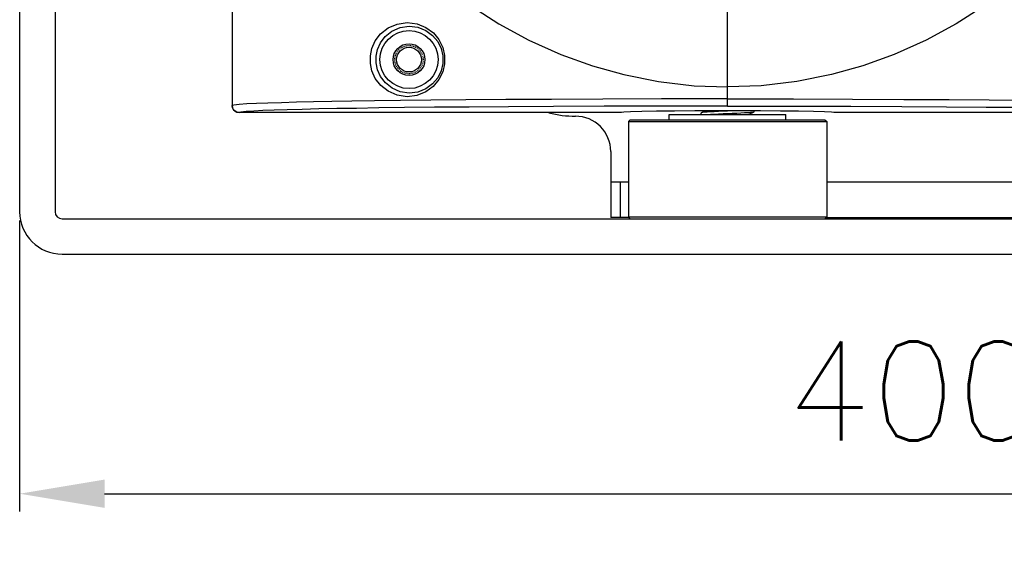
# Model space of a CAD drawing. Header units: millimetres. Extents: x 26456 to 27930, y -18123 to -17119.
# Tile 81 of 96: x 27439 to 27578, y -17493 to -17417. Entities that reach past the tile are written whole.
import ezdxf

# ---------------------------------------------------------------- set-up
doc = ezdxf.new("R2010")
doc.units = ezdxf.units.MM
doc.linetypes.add('ACAD_ISO02W100', pattern=[15, 12, -3])
doc.linetypes.add('HIDDEN', pattern=[0.2, 0.1, -0.1])
for name, color, linetype in [('LJ-Y31201-03SOLIDLINE', 7, 'Continuous'), ('LJ-Y31201-04HIDDEN_LINE', 7, 'Continuous'), ('LJ-Y31201-04SOLIDLINE', 7, 'Continuous'), ('LJ-Y31201-10SOLIDLINE', 7, 'Continuous'), ('LJ-Y31201-27SOLIDLINE', 7, 'Continuous'), ('LJ-Y31202-13SOLIDLINE', 7, 'Continuous'), ('Y31201-Y31202-PP-06_2SOLIDLINE', 7, 'Continuous'), ('Y31201-Y31202-PP-08_2SOLIDLINE', 7, 'Continuous'), ('图层2', 7, 'ACAD_ISO02W100')]:
    doc.layers.add(name, color=color, linetype=linetype)
doc.styles.add('STYLE1', font='txt.shx')
doc.dimstyles.new('11', dxfattribs={"dimtxt": 7, "dimasz": 6, "dimexe": 1.25, "dimexo": 0.625, "dimgap": 2, "dimtad": 1, "dimtxsty": 'STYLE1', "dimcen": 2.5, "dimclrd": 3, "dimclre": 3, "dimclrt": 3, "dimadec": 0, "dimazin": 0, "dimtfac": 1, "dimtmove": 0, "dimatfit": 3, "dimfxl": 1, "dimarcsym": 0})

# ---------------------------------------------------------------- blocks, each defined once
blk = doc.blocks.new('*D6')
at = {"layer": 'Defpoints', "color": 0, "linetype": 'ByBlock', "transparency": 16777216}
for p in [(27438.5, -17444.1), (27838.5, -17444.1), (27838.5, -17483.96)]:
    blk.add_point(p, dxfattribs=at)
at = {"layer": '图层2', "color": 3, "linetype": 'ByBlock', "lineweight": -2, "transparency": 16777216}
for p, q in [((27438.5, -17445.35), (27438.5, -17486.46)), ((27838.5, -17445.35), (27838.5, -17486.46)), ((27450.5, -17483.96), (27826.5, -17483.96))]:
    blk.add_line(p, q, dxfattribs=at)
at = {"layer": '图层2', "color": 3, "linetype": 'ByBlock', "transparency": 16777216}
for points in [[(27450.5, -17481.96), (27450.5, -17485.96), (27438.5, -17483.96)], [(27826.5, -17481.96), (27826.5, -17485.96), (27838.5, -17483.96)]]:
    blk.add_solid(points, dxfattribs=at)
at = {"layer": '图层2', "color": 3, "linetype": 'ByBlock', "transparency": 16777216, "insert": (27638.5, -17471.79), "char_height": 14, "attachment_point": 5, "style": 'STYLE1'}
blk.add_mtext('400mm [15,748in]', dxfattribs=at)

msp = doc.modelspace()

# ---------------------------------------------------------------- linework, layer by layer
at = {"layer": 'LJ-Y31201-03SOLIDLINE', "color": 7}
for p, q in [((27468.5, -17271.1), (27468.5, -17429.1)), ((27538.5, -17429.16), (27538.5, -17411.44)), ((27468.55, -17429.41), (27468.5, -17429.1)), ((27538.5, -17428.16), (27529.18, -17428.16)), ((27538.5, -17428.16), (27547.83, -17428.16)), ((27523.5, -17430.1), (27469.5, -17430.1)), ((27607.5, -17430.1), (27553.5, -17430.1))]:
    msp.add_line(p, q, dxfattribs=at)
for points in [[(27578.11, -17412.5), (27574.56, -17415.13), (27570.8, -17417.55), (27566.56, -17419.85), (27562.04, -17421.88)], [(27502.45, -17415.13), (27506.21, -17417.55), (27510.45, -17419.85), (27514.97, -17421.88)], [(27493.23, -17427.84), (27491.83, -17427.63), (27490.55, -17427.07), (27489.5, -17426.24), (27488.74, -17425.25), (27488.27, -17424.2), (27488.04, -17423.14), (27488.04, -17422.07), (27488.26, -17421.01), (27488.73, -17419.96), (27489.49, -17418.97), (27490.54, -17418.13), (27491.83, -17417.57), (27493.23, -17417.36)], [(27493.5, -17427.34), (27492.26, -17427.15), (27491.1, -17426.64), (27490.16, -17425.89), (27489.48, -17424.99), (27489.06, -17424.05), (27488.86, -17423.08), (27488.86, -17422.12), (27489.06, -17421.16), (27489.48, -17420.21), (27490.15, -17419.32), (27491.09, -17418.56), (27492.25, -17418.05), (27493.5, -17417.86)], [(27493.23, -17417.36), (27494.63, -17417.53), (27495.9, -17418.05), (27496.94, -17418.82), (27497.73, -17419.78), (27498.26, -17420.87), (27498.53, -17422.01), (27498.52, -17423.19), (27498.26, -17424.34), (27497.73, -17425.42), (27496.93, -17426.38), (27495.89, -17427.15), (27494.62, -17427.67), (27493.23, -17427.84)], [(27493.5, -17417.86), (27494.77, -17418.02), (27495.9, -17418.48), (27496.84, -17419.18), (27497.55, -17420.05), (27498.03, -17421.03), (27498.27, -17422.07), (27498.27, -17423.14), (27498.03, -17424.18), (27497.55, -17425.16), (27496.83, -17426.03), (27495.9, -17426.72), (27494.76, -17427.18), (27493.5, -17427.34)], [(27514.97, -17421.88), (27519.42, -17423.49), (27523.84, -17424.72), (27528.73, -17425.7), (27533.76, -17426.29), (27538.5, -17426.47)], [(27562.04, -17421.88), (27557.59, -17423.49), (27553.17, -17424.72), (27548.28, -17425.7), (27543.25, -17426.29), (27538.5, -17426.47)], [(27529.18, -17428.16), (27520.88, -17428.19), (27513.61, -17428.22), (27507.2, -17428.26), (27501.55, -17428.3), (27496.59, -17428.34), (27492.31, -17428.39), (27488.62, -17428.44), (27485.42, -17428.49), (27482.58, -17428.53), (27480, -17428.58), (27477.63, -17428.63), (27475.47, -17428.69), (27473.56, -17428.75), (27471.95, -17428.81), (27470.61, -17428.87), (27469.53, -17428.94), (27468.77, -17429.02), (27468.5, -17429.1)], [(27538.5, -17429.16), (27529.28, -17429.16), (27521.08, -17429.19), (27513.89, -17429.22), (27507.56, -17429.26), (27501.98, -17429.3), (27497.09, -17429.34), (27492.87, -17429.39), (27489.24, -17429.44), (27486.09, -17429.49), (27483.29, -17429.53), (27480.76, -17429.58), (27478.43, -17429.63), (27476.31, -17429.69), (27474.45, -17429.75), (27472.87, -17429.81), (27471.56, -17429.87), (27470.5, -17429.94), (27469.76, -17430.02), (27469.5, -17430.1)], [(27538.5, -17429.16), (27547.73, -17429.16), (27555.93, -17429.19), (27563.12, -17429.22), (27569.45, -17429.26), (27575.03, -17429.3), (27579.91, -17429.34), (27584.14, -17429.39), (27587.77, -17429.44), (27590.92, -17429.49), (27593.72, -17429.53), (27596.25, -17429.58), (27598.58, -17429.63), (27600.69, -17429.69), (27602.56, -17429.75), (27604.14, -17429.81), (27605.45, -17429.87), (27606.51, -17429.94), (27607.25, -17430.02), (27607.5, -17430.1)], [(27547.83, -17428.16), (27556.13, -17428.19), (27563.4, -17428.22), (27569.81, -17428.26), (27575.46, -17428.3), (27580.41, -17428.34), (27584.7, -17428.39), (27588.39, -17428.44), (27591.59, -17428.49), (27594.43, -17428.53), (27597.01, -17428.58), (27599.38, -17428.63), (27601.54, -17428.69), (27603.44, -17428.75), (27605.06, -17428.81), (27606.4, -17428.87), (27607.48, -17428.94), (27608.24, -17429.02), (27608.5, -17429.1)], [(27469.5, -17430.1), (27469.19, -17430.05), (27468.92, -17429.91), (27468.7, -17429.69), (27468.55, -17429.41)], [(27536.94, -17429.84), (27533.87, -17429.85), (27531.01, -17429.87), (27528.47, -17429.9), (27526.37, -17429.94), (27524.8, -17429.99), (27523.83, -17430.04), (27523.5, -17430.1)], [(27543.14, -17429.85), (27540.07, -17429.84), (27536.94, -17429.84)], [(27553.5, -17430.1), (27553.18, -17430.04), (27552.21, -17429.99), (27550.64, -17429.94), (27548.54, -17429.9), (27546, -17429.87), (27543.14, -17429.85)]]:
    msp.add_lwpolyline(points, dxfattribs=at)
for radius in [4.1, 2.25]:
    msp.add_circle((27493.5, -17422.6), radius, dxfattribs=at)
at = {"layer": 'LJ-Y31201-04HIDDEN_LINE', "color": 1, "linetype": 'HIDDEN'}
msp.add_circle((27493.5, -17422.6), 2, dxfattribs=at)
at = {"layer": 'LJ-Y31201-04SOLIDLINE', "color": 7}
for p, q in [((27468.5, -17271.1), (27468.5, -17429.1)), ((27468.5, -17429.1), (27468.55, -17429.41)), ((27523.5, -17430.1), (27469.5, -17430.1)), ((27607.5, -17430.1), (27553.5, -17430.1))]:
    msp.add_line(p, q, dxfattribs=at)
msp.add_lwpolyline([(27468.55, -17429.41), (27468.7, -17429.69), (27468.92, -17429.91), (27469.19, -17430.05), (27469.5, -17430.1)], dxfattribs=at)
msp.add_circle((27493.5, -17422.6), 1.75, dxfattribs=at)
at = {"layer": 'LJ-Y31201-10SOLIDLINE', "color": 7}
for p, q in [((27524.75, -17431.1), (27524.5, -17431.35)), ((27524.5, -17431.35), (27524.5, -17444.85)), ((27524.5, -17431.35), (27552.5, -17431.35)), ((27524.75, -17431.1), (27552.25, -17431.1)), ((27552.25, -17431.1), (27552.5, -17431.35)), ((27552.5, -17431.35), (27552.5, -17444.85)), ((27524.75, -17445.1), (27524.5, -17444.85)), ((27552.5, -17444.85), (27524.5, -17444.85)), ((27552.25, -17445.1), (27552.5, -17444.85))]:
    msp.add_line(p, q, dxfattribs=at)
at = {"layer": 'LJ-Y31201-27SOLIDLINE', "color": 7}
for p, q in [((27438.5, -17256.1), (27438.5, -17444.1)), ((27443.5, -17256.1), (27443.5, -17444.1)), ((27444.5, -17445.1), (27638.5, -17445.1)), ((27444.5, -17450.1), (27638.5, -17450.1))]:
    msp.add_line(p, q, dxfattribs=at)
for radius in [6, 1]:
    msp.add_arc((27444.5, -17444.1), radius, 180, 270, dxfattribs=at)
at = {"layer": 'LJ-Y31202-13SOLIDLINE', "color": 7}
for p, q in [((27522, -17435.6), (27522, -17444.9)), ((27522, -17439.9), (27524.5, -17439.9)), ((27523.34, -17439.9), (27523.34, -17444.9)), ((27552.5, -17439.9), (27724.5, -17439.9))]:
    msp.add_line(p, q, dxfattribs=at)
at = {"layer": 'LJ-Y31202-13SOLIDLINE', "color": 255}
for p, q in [((27524.55, -17444.9), (27522, -17444.9)), ((27552.45, -17444.9), (27623, -17444.9))]:
    msp.add_line(p, q, dxfattribs=at)
at = {"layer": 'LJ-Y31202-13SOLIDLINE', "color": 7}
for centre, radius, start, end in [((27517, -17415.6), 15, 255.569, 270), ((27517, -17435.6), 5, 0, 90)]:
    msp.add_arc(centre, radius, start, end, dxfattribs=at)
at = {"layer": 'Y31201-Y31202-PP-06_2SOLIDLINE', "color": 7}
for p, q in [((27530.25, -17430.35), (27546.75, -17430.35)), ((27530.25, -17431.1), (27530.25, -17430.35)), ((27546.75, -17431.1), (27546.75, -17430.35))]:
    msp.add_line(p, q, dxfattribs=at)
at = {"layer": 'Y31201-Y31202-PP-08_2SOLIDLINE', "color": 7}
for p, q in [((27534.77, -17430.12), (27534.75, -17430.13)), ((27534.75, -17430.35), (27534.75, -17430.13)), ((27535.32, -17429.84), (27534.77, -17430.12)), ((27541.57, -17430.31), (27542.24, -17429.98)), ((27541.7, -17430.35), (27541.6, -17430.3)), ((27542.24, -17429.98), (27542.25, -17429.96)), ((27542.25, -17429.96), (27542.25, -17429.85))]:
    msp.add_line(p, q, dxfattribs=at)
for points in [[(27538.5, -17429.88), (27537.85, -17429.91), (27537.21, -17429.94), (27536.62, -17429.97), (27536.09, -17429.99), (27535.63, -17430.02), (27535.25, -17430.05), (27534.98, -17430.08), (27534.81, -17430.11), (27534.77, -17430.12)], [(27535.7, -17430.35), (27536.1, -17430.32), (27536.64, -17430.3), (27537.22, -17430.27), (27537.86, -17430.24)], [(27537.86, -17430.24), (27539.15, -17430.19), (27539.79, -17430.16), (27540.38, -17430.13), (27540.91, -17430.1), (27541.38, -17430.07), (27541.76, -17430.05), (27542.03, -17430.02), (27542.2, -17429.99), (27542.24, -17429.98)], [(27541.57, -17430.31), (27541.51, -17430.33), (27541.42, -17430.35)]]:
    msp.add_lwpolyline(points, dxfattribs=at)

# ---------------------------------------------------------------- dimensions: what is measured, and where the dimension line sits
at = {"layer": '图层2', "color": 3, "linetype": 'ByBlock'}
dim = msp.add_linear_dim(base=(27838.5, -17483.96), p1=(27438.5, -17444.1), p2=(27838.5, -17444.1), dimstyle='11', override={"dimscale": 2, "dimdec": 1, "dimpost": 'mm'}, dxfattribs=at)
dim.commit()
dim.dimension.update_dxf_attribs({"geometry": '*D6', "text_midpoint": (27638.5, -17471.79)})

doc.saveas('drawing.dxf')
